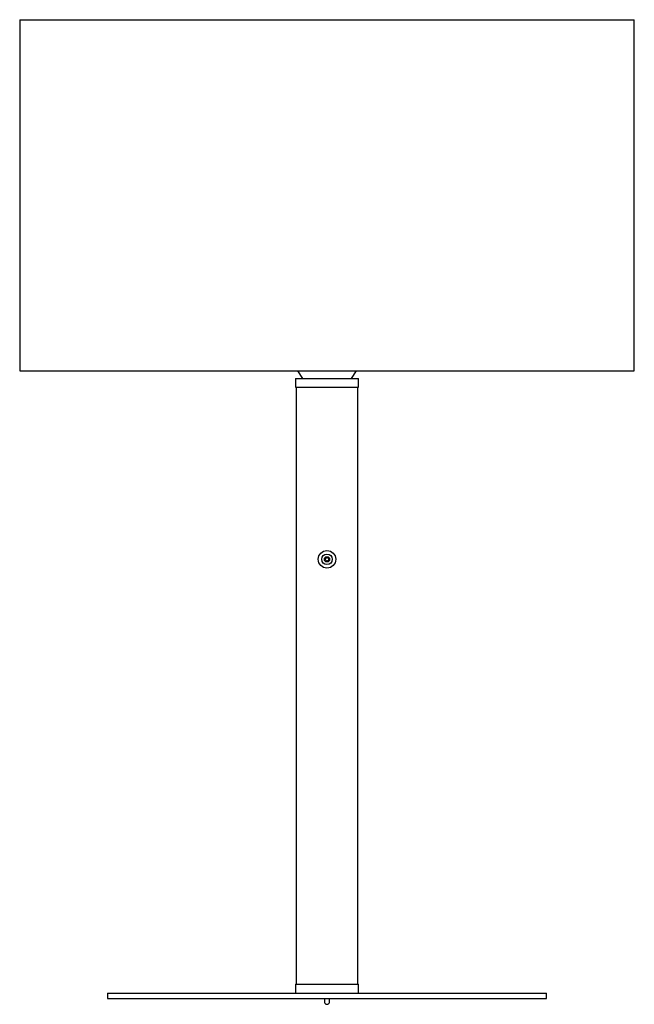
# Paper-space layout '_Izquierda' of a CAD drawing. Header units: millimetres. Extents: x 178 to 528, y -153 to 408.
import ezdxf

# ---------------------------------------------------------------- set-up
doc = ezdxf.new("R2010")
doc.units = ezdxf.units.MM

psp = doc.layouts.new('_Izquierda')

# ---------------------------------------------------------------- linework, layer by layer
at = {"color": 7, "linetype": 'Continuous', "lineweight": 25}
for p, q in [((178, 407.62), (178, 207.62)), ((178, 407.62), (528, 407.62)), ((528, 207.62), (528, 407.62)), ((178, 207.62), (528, 207.62)), ((336.25, 207.62), (339, 203.32)), ((367, 203.32), (369.75, 207.62)), ((335, 203.32), (335, 198.32)), ((335, 203.32), (371, 203.32)), ((371, 198.32), (371, 203.32)), ((335, 198.32), (371, 198.32)), ((335.5, 198.32), (335.5, -141.68)), ((370.5, -141.68), (370.5, 198.32)), ((335, -141.68), (335, -146.68)), ((335, -141.68), (371, -141.68)), ((371, -146.68), (371, -141.68)), ((228, -146.68), (228, -149.68)), ((228, -146.68), (478, -146.68)), ((228, -149.68), (478, -149.68)), ((478, -149.68), (478, -146.68))]:
    psp.add_line(p, q, dxfattribs=at)
for radius in [5, 3, 1.5, 1]:
    psp.add_circle((353, 100.32), radius, dxfattribs=at)
for points, knots in [([(351.5, -149.68), (351.5, -149.88), (351.5, -150.34), (351.5, -150.87), (351.5, -151.29), (351.5, -151.54), (351.5, -151.55), (351.5, -151.56)], [0, 0, 0, 0, 0.1538778, 0.3425006, 0.5534897, 0.7868998, 1, 1, 1, 1]), ([(354.5, -151.56), (354.5, -151.56), (354.5, -151.55), (354.5, -151.37), (354.5, -151.07), (354.5, -150.68), (354.5, -150.26), (354.5, -149.92), (354.5, -149.73), (354.5, -149.68)], [0, 0, 0, 0, 0.1808904, 0.3837227, 0.5657965, 0.7271483, 0.8678041, 0.96381, 1, 1, 1, 1]), ([(351.5, -151.57), (351.55, -151.87), (351.64, -152.38), (352.13, -152.83), (352.45, -152.98), (352.65, -153.03), (352.72, -153.05), (352.78, -153.06), (352.87, -153.07), (353.17, -153.09), (353.58, -153), (354.1, -152.65), (354.44, -152.13), (354.48, -151.76), (354.5, -151.57)], [0, 0, 0, 0, 0.213009, 0.361212, 0.447794, 0.460914, 0.471195, 0.479399, 0.487829, 0.509219, 0.634136, 0.785221, 0.884954, 1, 1, 1, 1])]:
    psp.add_open_spline(points, degree=3, knots=knots, dxfattribs=at)

doc.saveas('drawing.dxf')
